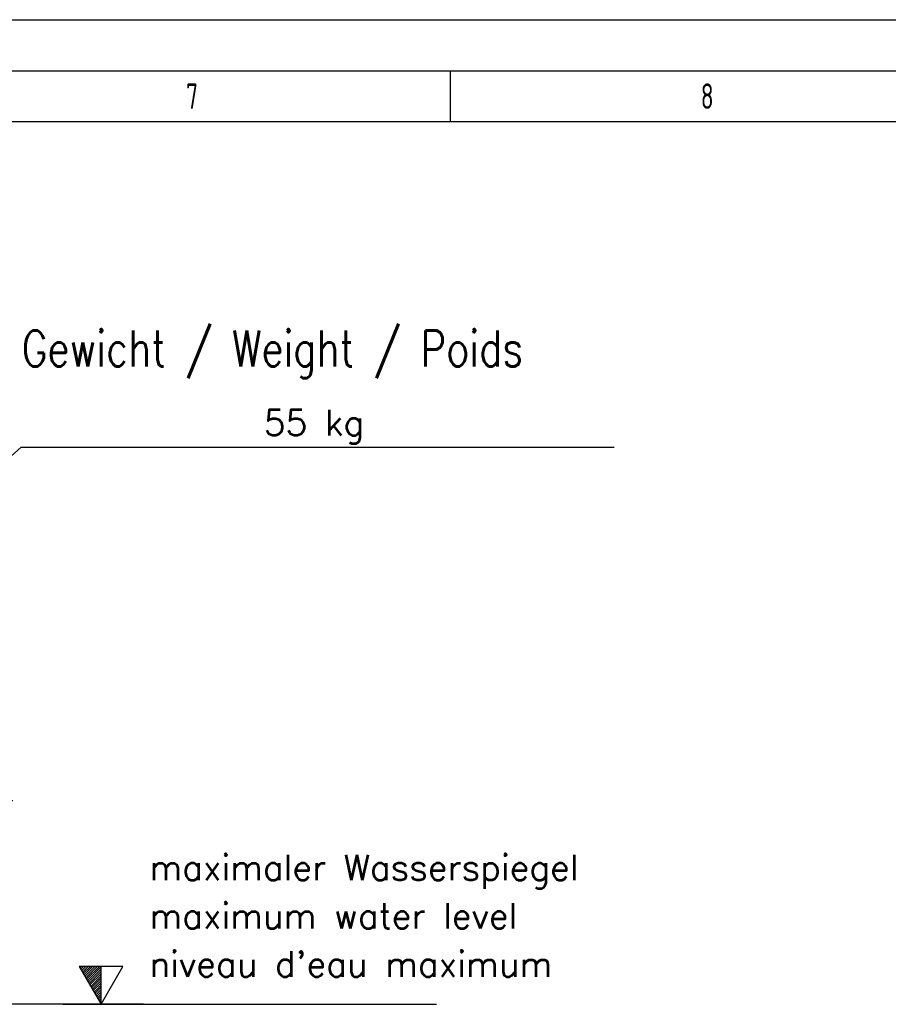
# Model space of a CAD drawing. Header units: millimetres. Extents: x 0 to 5940, y 0 to 4200.
# Tile 51 of 52: x 3047 to 3900, y 3234 to 4200. Entities that reach past the tile are written whole.
import ezdxf

# ---------------------------------------------------------------- set-up
doc = ezdxf.new("R2010")
doc.units = ezdxf.units.MM
doc.header["$LTSCALE"] = 50
doc.layers.get('0').update_dxf_attribs({"linetype": 'CONTINUOUS'})
doc.layers.get('DEFPOINTS').update_dxf_attribs({"linetype": 'CONTINUOUS'})
for name, color, linetype in [('01-LINIE-025', 1, 'CONTINUOUS'), ('06-MASSE1', 1, 'CONTINUOUS'), ('10-TEXT-025', 1, 'CONTINUOUS'), ('11-TEXT-035', 2, 'CONTINUOUS'), ('KSB-BLATTRAND', 2, 'CONTINUOUS')]:
    doc.layers.add(name, color=color, linetype=linetype)
doc.styles.add('ACA_NORM', font='ROMANS.SHX')
doc.styles.add('ROMANS', font='romans', dxfattribs={"width": 0.8})
doc.styles.get("Standard").update_dxf_attribs({"font": 'ISOCP.SHX'})
doc.dimstyles.new('1-10', dxfattribs={"dimscale": 10, "dimtxt": 2.5, "dimasz": 3.5, "dimexe": 1, "dimexo": 0, "dimgap": 1, "dimtad": 1, "dimdec": 0, "dimzin": 0, "dimtxsty": 'ACA_NORM', "dimcen": 0, "dimadec": 0, "dimazin": 0, "dimtfac": 2.4, "dimtdec": 0, "dimtmove": 0, "dimatfit": 3, "dimfxl": 1, "dimtolj": 1, "dimtzin": 0, "dimarcsym": 0})

# ---------------------------------------------------------------- blocks, each defined once
blk = doc.blocks.new('Rahmen_A2')
at = {"color": 1, "ltscale": 150}
for p, q in [((0, 420), (594, 420)), ((10, 410), (584, 410))]:
    blk.add_line(p, q, dxfattribs=at)
at = {"layer": 'KSB-BLATTRAND'}
for p, q in [((5, 415), (589, 415)), ((347, 410), (347, 415))]:
    blk.add_line(p, q, dxfattribs=at)
at = {"layer": 'KSB-BLATTRAND', "width": 0.75}
for s, p in [('7', (321.0625, 411.25)), ('8', (371.5625, 411.25))]:
    blk.add_text(s, height=2.5, dxfattribs=at).set_placement(p)
blk = doc.blocks.new('*D22')
at = {"layer": '06-MASSE1', "color": 0, "lineweight": -2}
for p, q in [((2870.75, 3434.31), (3040.62, 3434.31)), ((3030.62, 3399.31), (3030.62, 3269.31)), ((3168.91, 3234.31), (3020.62, 3234.31))]:
    blk.add_line(p, q, dxfattribs=at)
at = {"layer": '06-MASSE1', "color": 0}
for points in [[(3024.78, 3399.31), (3036.45, 3399.31), (3030.62, 3434.31)], [(3024.78, 3269.31), (3036.45, 3269.31), (3030.62, 3234.31)]]:
    blk.add_solid(points, dxfattribs=at)
at = {"layer": 'DEFPOINTS', "color": 0}
for p in [(2870.75, 3434.31), (3030.62, 3234.31), (3168.91, 3234.31)]:
    blk.add_point(p, dxfattribs=at)
at = {"layer": '06-MASSE1', "color": 0, "insert": (3008.12, 3334.31), "char_height": 25, "attachment_point": 5, "rotation": 90, "style": 'ACA_NORM'}
blk.add_mtext('\\A1;200', dxfattribs=at)

msp = doc.modelspace()

# ---------------------------------------------------------------- linework, layer by layer
at = {"layer": '01-LINIE-025'}
for p, q in [((2931.3, 3675.78), (3048.68, 3780.71)), ((3048.68, 3780.71), (3630.65, 3780.71))]:
    msp.add_line(p, q, dxfattribs=at)
at = {"layer": '10-TEXT-025'}
for p, q in [((3105.82, 3271.43), (3127.26, 3234.31)), ((3127.26, 3271.43), (3105.82, 3271.43)), ((3106.58, 3270.12), (3107.89, 3271.43)), ((3107.39, 3268.72), (3110.1, 3271.43)), ((3108.2, 3267.32), (3112.31, 3271.43)), ((3109.01, 3265.92), (3114.52, 3271.43)), ((3109.81, 3264.52), (3116.73, 3271.43)), ((3110.62, 3263.12), (3118.94, 3271.43)), ((3111.43, 3261.72), (3121.15, 3271.43)), ((3112.24, 3260.32), (3123.36, 3271.43)), ((3113.05, 3258.92), (3125.57, 3271.43)), ((3113.86, 3257.51), (3127.26, 3270.91)), ((3114.67, 3256.11), (3127.26, 3268.7)), ((3115.48, 3254.71), (3127.26, 3266.49)), ((3116.28, 3253.31), (3127.26, 3264.28)), ((3127.26, 3234.31), (3148.69, 3271.43)), ((3148.69, 3271.43), (3127.26, 3271.43)), ((3127.26, 3234.31), (3127.26, 3271.43)), ((3117.09, 3251.91), (3127.26, 3262.07)), ((3117.9, 3250.51), (3127.26, 3259.86)), ((3118.71, 3249.11), (3127.26, 3257.65)), ((3119.52, 3247.71), (3127.26, 3255.44)), ((3120.33, 3246.31), (3127.26, 3253.23)), ((3121.14, 3244.91), (3127.26, 3251.02)), ((3121.95, 3243.51), (3127.26, 3248.82)), ((3122.76, 3242.1), (3127.26, 3246.61)), ((3123.56, 3240.7), (3127.26, 3244.4)), ((3124.37, 3239.3), (3127.26, 3242.19)), ((3125.18, 3237.9), (3127.26, 3239.98)), ((3125.99, 3236.5), (3127.26, 3237.77)), ((3126.8, 3235.1), (3127.26, 3235.56)), ((3089.76, 3234.31), (3456.45, 3234.31))]:
    msp.add_line(p, q, dxfattribs=at)

# ---------------------------------------------------------------- block references
at = {"layer": 'KSB-BLATTRAND', "xscale": 10, "yscale": 10, "zscale": 10}
msp.add_blockref('Rahmen_A2', (0, 0), dxfattribs=at)

# ---------------------------------------------------------------- texts
at = {"layer": '10-TEXT-025', "style": 'ACA_NORM'}
for s, p in [('55 kg', (3286.76, 3792.27)), ('maximaler Wasserspiegel', (3174.54, 3355.99)), ('maximum water level', (3174.54, 3308.57)), ("niveau d'eau maximum", (3174.54, 3261.37))]:
    msp.add_text(s, height=25, dxfattribs=at).set_placement(p)
at = {"layer": '11-TEXT-035', "style": 'ROMANS', "width": 0.8}
msp.add_text('Gewicht / Weight / Poids', height=35, dxfattribs=at).set_placement((3049.39, 3860.02))

# ---------------------------------------------------------------- dimensions: what is measured, and where the dimension line sits
at = {"layer": '06-MASSE1'}
dim = msp.add_linear_dim(base=(3030.62, 3234.31), p1=(2870.75, 3434.31), p2=(3168.91, 3234.31), angle=90, dimstyle='1-10', dxfattribs=at)
dim.commit()
dim.dimension.update_dxf_attribs({"geometry": '*D22', "text_midpoint": (3008.12, 3334.31)})

doc.saveas('drawing.dxf')
